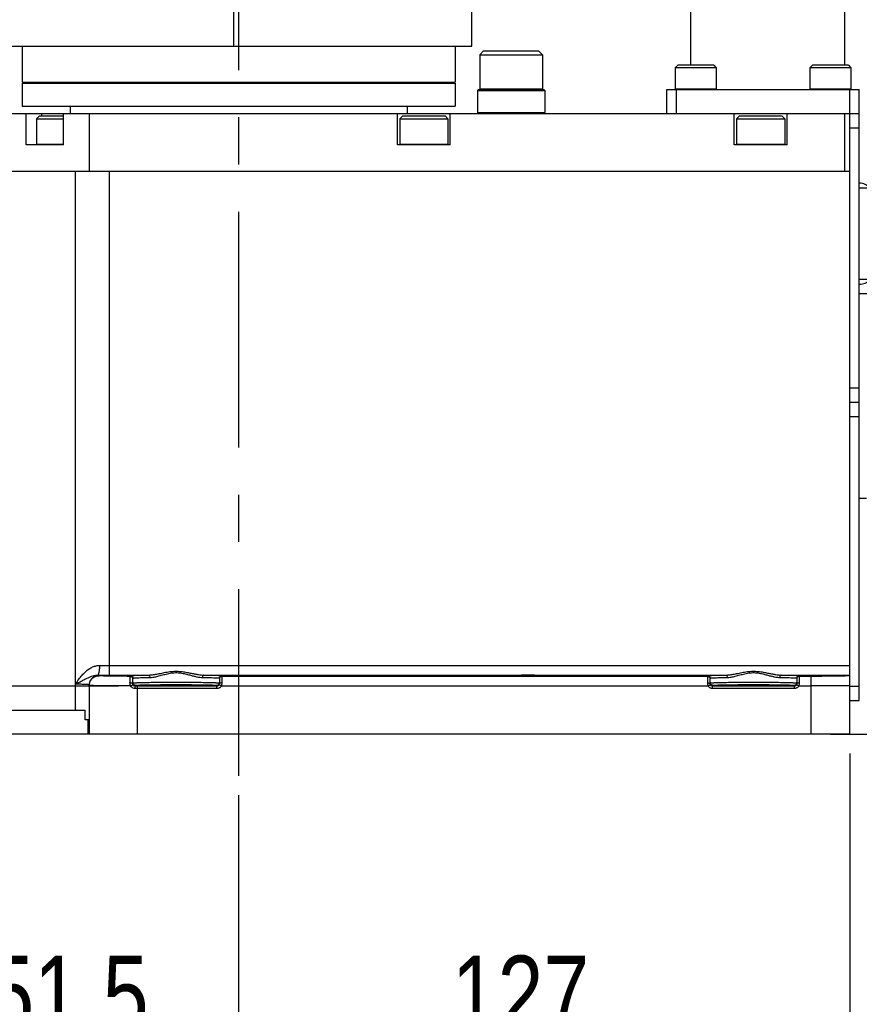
# Model space of a CAD drawing. Extents: x 0 to 2376, y 0 to 1680.
# Tile 21 of 33: x 967 to 1142, y 570 to 775. Entities that reach past the tile are written whole.
import ezdxf

# ---------------------------------------------------------------- set-up
doc = ezdxf.new("R2010")
doc.units = 0
doc.header["$LTSCALE"] = 130.68
doc.linetypes.add('CENTER', pattern=[0.6, 0.375, -0.075, 0.075, -0.075])
doc.layers.get('0').update_dxf_attribs({"linetype": 'CONTINUOUS'})
doc.layers.add('95_ALL_DIM', color=7, linetype='CONTINUOUS')
doc.layers.add('DEFAULT_1', color=7, linetype='CENTER')
doc.styles.get("Standard").update_dxf_attribs({"font": 'txt', "width": 0.8})
doc.dimstyles.new('DIMSTYLE_1', dxfattribs={"dimtxt": 16, "dimasz": 6, "dimexe": 0.18, "dimexo": 0.0625, "dimgap": 0.09, "dimtad": 1, "dimdec": 3, "dimtxsty": 'STANDARD', "dimblk": 'OPEN', "dimblk1": 'OPEN', "dimblk2": 'OPEN', "dimcen": 0.09, "dimazin": 3, "dimtp": 0.2, "dimtm": 0.2, "dimtfac": 1, "dimtdec": 3, "dimtofl": 0, "dimtmove": 0, "dimatfit": 3, "dimtolj": 1})
doc.dimstyles.new('DIMSTYLE_2', dxfattribs={"dimtxt": 16, "dimasz": 6, "dimexe": 0.18, "dimexo": 0.0625, "dimgap": 0.09, "dimtad": 1, "dimdec": 3, "dimtxsty": 'STANDARD', "dimblk": 'OPEN', "dimblk1": 'OPEN', "dimblk2": 'OPEN', "dimcen": 0.09, "dimazin": 3, "dimtp": 0.8, "dimtm": 0.8, "dimtfac": 1, "dimtdec": 3, "dimtofl": 0, "dimtmove": 0, "dimatfit": 3, "dimtolj": 1})
doc.dimstyles.new('DIMSTYLE_3', dxfattribs={"dimtxt": 16, "dimasz": 6, "dimexe": 0.18, "dimexo": 0.0625, "dimgap": 0.09, "dimtad": 1, "dimdec": 3, "dimtxsty": 'STANDARD', "dimblk": 'OPEN', "dimblk1": 'OPEN', "dimblk2": 'OPEN', "dimcen": 0.09, "dimazin": 3, "dimtp": 0.5, "dimtm": 0.5, "dimtfac": 1, "dimtdec": 3, "dimtofl": 0, "dimtmove": 0, "dimatfit": 3, "dimtolj": 1})
doc.dimstyles.new('DIMSTYLE_5', dxfattribs={"dimtxt": 16, "dimasz": 6, "dimexe": 0.18, "dimexo": 0.0625, "dimgap": 0.09, "dimtad": 1, "dimdec": 3, "dimtxsty": 'STANDARD', "dimblk": 'OPEN', "dimblk1": 'OPEN', "dimblk2": 'OPEN', "dimcen": 0.09, "dimazin": 3, "dimtp": 0.3, "dimtm": 0.3, "dimtfac": 1, "dimtdec": 3, "dimtofl": 0, "dimtmove": 0, "dimatfit": 3, "dimtolj": 1})

# ---------------------------------------------------------------- blocks, each defined once
blk = doc.blocks.new('_OPEN')
at = {"color": 0, "linetype": 'BYBLOCK'}
for p, q in [((0, 0), (-1, 0.233)), ((-1, -0.233), (0, 0)), ((-1, 0), (0, 0))]:
    blk.add_line(p, q, dxfattribs=at)
blk = doc.blocks.new('*D1')
at = {"layer": '95_ALL_DIM', "color": 2, "linetype": 'CONTINUOUS'}
for p, q in [((644.32, 1080.22), (512.3, 1080.22)), ((516.3, 1080.22), (516.3, 853.22)), ((516.3, 626.22), (516.3, 853.22)), ((987.8, 626.22), (512.3, 626.22))]:
    blk.add_line(p, q, dxfattribs=at)
at = {"layer": '95_ALL_DIM', "color": 2, "linetype": 'CONTINUOUS', "xscale": 6, "yscale": 6, "zscale": 6}
for p, rotation in [((516.3, 1080.22), 90), ((516.3, 626.22), 270)]:
    blk.add_blockref('_OPEN', p, dxfattribs=dict(at, rotation=rotation))
at = {"layer": '95_ALL_DIM', "color": 2, "linetype": 'CONTINUOUS', "width": 0.8}
blk.add_text('454', height=16, rotation=90, dxfattribs=at).set_placement((512.3, 838.97))
blk = doc.blocks.new('*D3')
at = {"layer": '95_ALL_DIM', "color": 2, "linetype": 'CONTINUOUS'}
for p, q in [((617.15, 825.72), (544.3, 825.72)), ((548.3, 825.72), (548.3, 725.97)), ((548.3, 626.22), (548.3, 725.97)), ((987.8, 626.22), (544.3, 626.22))]:
    blk.add_line(p, q, dxfattribs=at)
at = {"layer": '95_ALL_DIM', "color": 2, "linetype": 'CONTINUOUS', "xscale": 6, "yscale": 6, "zscale": 6}
for p, rotation in [((548.3, 825.72), 90), ((548.3, 626.22), 270)]:
    blk.add_blockref('_OPEN', p, dxfattribs=dict(at, rotation=rotation))
at = {"layer": '95_ALL_DIM', "color": 2, "linetype": 'CONTINUOUS', "width": 0.8}
blk.add_text('199.5', height=16, rotation=90, dxfattribs=at).set_placement((544.3, 690.66))
blk = doc.blocks.new('*D22')
at = {"layer": '95_ALL_DIM', "color": 2, "linetype": 'CONTINUOUS'}
for p, q in [((1139.8, 622.22), (1139.8, 556.22)), ((1229.8, 623.22), (1229.8, 556.22)), ((1139.8, 560.22), (1119.8, 560.22)), ((1119.8, 560.22), (1184.8, 560.22)), ((1450.6, 560.22), (1184.8, 560.22)), ((1229.8, 560.22), (1450.6, 560.22))]:
    blk.add_line(p, q, dxfattribs=at)
at = {"layer": '95_ALL_DIM', "color": 2, "linetype": 'CONTINUOUS', "xscale": 6, "yscale": 6, "zscale": 6}
blk.add_blockref('_OPEN', (1139.8, 560.22), dxfattribs=at)
at = {"layer": '95_ALL_DIM', "color": 2, "linetype": 'CONTINUOUS', "xscale": 6, "yscale": 6, "zscale": 6, "rotation": 180}
blk.add_blockref('_OPEN', (1229.8, 560.22), dxfattribs=at)
at = {"layer": '95_ALL_DIM', "color": 2, "linetype": 'CONTINUOUS', "width": 0.8}
for s, p in [('90', (1245.8, 564.22)), (' or more', (1271.4, 564.22)), ('Space for Cables', (1245.8, 540.22))]:
    blk.add_text(s, height=16, dxfattribs=at).set_placement(p)
blk = doc.blocks.new('*D23')
at = {"layer": '95_ALL_DIM', "color": 2, "linetype": 'CONTINUOUS'}
for p, q in [((1139.8, 622.22), (1139.8, 556.22)), ((1012.8, 613.59), (1012.8, 556.22)), ((1012.8, 560.22), (1076.3, 560.22)), ((1139.8, 560.22), (1076.3, 560.22))]:
    blk.add_line(p, q, dxfattribs=at)
at = {"layer": '95_ALL_DIM', "color": 2, "linetype": 'CONTINUOUS', "xscale": 6, "yscale": 6, "zscale": 6, "rotation": 180}
blk.add_blockref('_OPEN', (1012.8, 560.22), dxfattribs=at)
at = {"layer": '95_ALL_DIM', "color": 2, "linetype": 'CONTINUOUS', "xscale": 6, "yscale": 6, "zscale": 6}
blk.add_blockref('_OPEN', (1139.8, 560.22), dxfattribs=at)
at = {"layer": '95_ALL_DIM', "color": 2, "linetype": 'CONTINUOUS', "width": 0.8}
blk.add_text('127', height=16, dxfattribs=at).set_placement((1057.1, 564.22))
blk = doc.blocks.new('*D24')
at = {"layer": '95_ALL_DIM', "color": 2, "linetype": 'CONTINUOUS'}
for p, q in [((961.26, 627.22), (961.26, 556.22)), ((1012.8, 613.59), (1012.8, 556.22)), ((961.26, 560.22), (941.26, 560.22)), ((941.26, 560.22), (987.03, 560.22)), ((1032.8, 560.22), (987.03, 560.22)), ((1012.8, 560.22), (1032.8, 560.22))]:
    blk.add_line(p, q, dxfattribs=at)
at = {"layer": '95_ALL_DIM', "color": 2, "linetype": 'CONTINUOUS', "xscale": 6, "yscale": 6, "zscale": 6}
blk.add_blockref('_OPEN', (961.26, 560.22), dxfattribs=at)
at = {"layer": '95_ALL_DIM', "color": 2, "linetype": 'CONTINUOUS', "xscale": 6, "yscale": 6, "zscale": 6, "rotation": 180}
blk.add_blockref('_OPEN', (1012.8, 560.22), dxfattribs=at)
at = {"layer": '95_ALL_DIM', "color": 2, "linetype": 'CONTINUOUS', "width": 0.8}
blk.add_text('51.5', height=16, dxfattribs=at).set_placement((960.77, 564.22))
blk = doc.blocks.new('*D25')
at = {"layer": '95_ALL_DIM', "color": 2, "linetype": 'CONTINUOUS'}
for p, q in [((938.48, 636.22), (938.48, 671.67)), ((938.48, 671.67), (938.48, 631.22)), ((987.8, 636.22), (934.48, 636.22)), ((938.48, 606.22), (938.48, 631.22)), ((987.8, 626.22), (934.48, 626.22)), ((938.48, 626.22), (938.48, 606.22))]:
    blk.add_line(p, q, dxfattribs=at)
at = {"layer": '95_ALL_DIM', "color": 2, "linetype": 'CONTINUOUS', "xscale": 6, "yscale": 6, "zscale": 6}
for p, rotation in [((938.48, 636.22), 270), ((938.48, 626.22), 90)]:
    blk.add_blockref('_OPEN', p, dxfattribs=dict(at, rotation=rotation))
at = {"layer": '95_ALL_DIM', "color": 2, "linetype": 'CONTINUOUS', "width": 0.8}
blk.add_text('10', height=16, rotation=90, dxfattribs=at).set_placement((934.48, 646.07))
blk = doc.blocks.new('*D26')
at = {"layer": '95_ALL_DIM', "color": 2, "linetype": 'CONTINUOUS'}
for p, q in [((1055.8, 1020.42), (1249.8, 1020.42)), ((1245.8, 1020.42), (1245.8, 823.32)), ((1245.8, 626.22), (1245.8, 823.32)), ((1135.8, 626.22), (1249.8, 626.22))]:
    blk.add_line(p, q, dxfattribs=at)
at = {"layer": '95_ALL_DIM', "color": 2, "linetype": 'CONTINUOUS', "xscale": 6, "yscale": 6, "zscale": 6}
for p, rotation in [((1245.8, 1020.42), 90), ((1245.8, 626.22), 270)]:
    blk.add_blockref('_OPEN', p, dxfattribs=dict(at, rotation=rotation))
at = {"layer": '95_ALL_DIM', "color": 2, "linetype": 'CONTINUOUS', "width": 0.8}
blk.add_text('394.2', height=16, rotation=90, dxfattribs=at).set_placement((1241.8, 783.59))
blk = doc.blocks.new('*D27')
at = {"layer": '95_ALL_DIM', "color": 2, "linetype": 'CONTINUOUS'}
for p, q in [((906.8, 1208.67), (1281.8, 1208.67)), ((1277.8, 1208.67), (1277.8, 917.44)), ((1277.8, 626.22), (1277.8, 917.44)), ((1135.8, 626.22), (1281.8, 626.22))]:
    blk.add_line(p, q, dxfattribs=at)
at = {"layer": '95_ALL_DIM', "color": 2, "linetype": 'CONTINUOUS', "xscale": 6, "yscale": 6, "zscale": 6}
for p, rotation in [((1277.8, 1208.67), 90), ((1277.8, 626.22), 270)]:
    blk.add_blockref('_OPEN', p, dxfattribs=dict(at, rotation=rotation))
at = {"layer": '95_ALL_DIM', "color": 2, "linetype": 'CONTINUOUS', "width": 0.8}
for s, p in [('595', (1273.8, 921.25)), ('Max.', (1273.8, 870.05))]:
    blk.add_text(s, height=16, rotation=90, dxfattribs=at).set_placement(p)
blk = doc.blocks.new('*D29')
at = {"layer": '95_ALL_DIM', "color": 2, "linetype": 'CONTINUOUS'}
for p, q in [((744.8, 769.22), (716.3, 769.22)), ((720.3, 769.22), (720.3, 697.72)), ((720.3, 626.22), (720.3, 697.72)), ((977.8, 626.22), (716.3, 626.22))]:
    blk.add_line(p, q, dxfattribs=at)
at = {"layer": '95_ALL_DIM', "color": 2, "linetype": 'CONTINUOUS', "xscale": 6, "yscale": 6, "zscale": 6}
for p, rotation in [((720.3, 769.22), 90), ((720.3, 626.22), 270)]:
    blk.add_blockref('_OPEN', p, dxfattribs=dict(at, rotation=rotation))
at = {"layer": '95_ALL_DIM', "color": 2, "linetype": 'CONTINUOUS', "width": 0.8}
blk.add_text('143', height=16, rotation=90, dxfattribs=at).set_placement((716.3, 686.12))
blk = doc.blocks.new('*D30')
at = {"layer": '95_ALL_DIM', "color": 2, "linetype": 'CONTINUOUS'}
for p, q in [((720.3, 626.22), (720.3, 646.22)), ((720.3, 646.22), (720.3, 613.22)), ((987.8, 626.22), (716.3, 626.22)), ((720.3, 580.22), (720.3, 613.22)), ((674.8, 600.22), (724.3, 600.22)), ((720.3, 600.22), (720.3, 580.22))]:
    blk.add_line(p, q, dxfattribs=at)
at = {"layer": '95_ALL_DIM', "color": 2, "linetype": 'CONTINUOUS', "xscale": 6, "yscale": 6, "zscale": 6}
for p, rotation in [((720.3, 626.22), 270), ((720.3, 600.22), 90)]:
    blk.add_blockref('_OPEN', p, dxfattribs=dict(at, rotation=rotation))
at = {"layer": '95_ALL_DIM', "color": 2, "linetype": 'CONTINUOUS', "width": 0.8}
blk.add_text('26', height=16, rotation=90, dxfattribs=at).set_placement((716.3, 599.92))
blk = doc.blocks.new('*D58')
at = {"layer": '95_ALL_DIM', "color": 2, "linetype": 'CONTINUOUS'}
for p, q in [((957.8, 755.22), (893.83, 755.22)), ((897.83, 755.22), (897.83, 690.72)), ((897.83, 626.22), (897.83, 690.72)), ((977.8, 626.22), (893.83, 626.22))]:
    blk.add_line(p, q, dxfattribs=at)
at = {"layer": '95_ALL_DIM', "color": 2, "linetype": 'CONTINUOUS', "xscale": 6, "yscale": 6, "zscale": 6}
for p, rotation in [((897.83, 755.22), 90), ((897.83, 626.22), 270)]:
    blk.add_blockref('_OPEN', p, dxfattribs=dict(at, rotation=rotation))
at = {"layer": '95_ALL_DIM', "color": 2, "linetype": 'CONTINUOUS', "width": 0.8}
blk.add_text('129', height=16, rotation=90, dxfattribs=at).set_placement((893.83, 667.7))

msp = doc.modelspace()

# ---------------------------------------------------------------- linework, layer by layer
at = {"color": 7, "linetype": 'CONTINUOUS'}
for p, q in [((1106.7956, 765.2163), (1106.7956, 825.2163)), ((1138.7956, 765.2163), (1138.7956, 825.2163)), ((1011.8036, 769.2163), (1011.8036, 805.2163)), ((1061.2956, 771.2163), (1061.2956, 805.2163)), ((1061.2724, 771.2163), (1061.2956, 771.2163)), ((1061.2724, 769.2163), (1061.2724, 771.2163)), ((940.7956, 769.2163), (1061.2724, 769.2163)), ((967.7956, 769.2163), (967.7956, 761.7163)), ((1057.7956, 769.2163), (1057.7956, 761.7163)), ((1063.7197, 768.2163), (1062.9197, 767.4163)), ((1062.9197, 767.4163), (1075.9197, 767.4163)), ((1062.9197, 767.4163), (1062.9197, 760.3163)), ((1063.7197, 768.2163), (1075.1197, 768.2163)), ((1075.1197, 768.2163), (1075.9197, 767.4163)), ((1075.9197, 767.4163), (1075.9197, 760.3163)), ((1104.0456, 765.2163), (1103.5456, 764.7163)), ((1111.5456, 765.2163), (1104.0456, 765.2163)), ((1111.5456, 765.2163), (1112.0456, 764.7163)), ((1132.0456, 765.2163), (1131.5456, 764.7163)), ((1139.5456, 765.2163), (1132.0456, 765.2163)), ((1139.5456, 765.2163), (1140.0456, 764.7163)), ((1112.0456, 764.7163), (1103.5456, 764.7163)), ((1103.5456, 764.7163), (1103.5456, 760.3163)), ((1112.0456, 764.7163), (1112.0456, 760.3163)), ((1140.0456, 764.7163), (1131.5456, 764.7163)), ((1131.5456, 764.7163), (1131.5456, 760.3163)), ((1140.0456, 764.7163), (1140.0456, 760.3163)), ((967.7956, 761.7163), (1057.7956, 761.7163)), ((967.7956, 761.5163), (1057.7956, 761.5163)), ((967.7956, 761.5163), (967.7956, 756.7163)), ((974.9226, 761.7163), (974.9226, 761.5163)), ((977.9226, 761.7163), (977.9226, 761.5163)), ((990.2956, 761.7163), (990.2956, 761.5163)), ((993.2956, 761.7163), (993.2956, 761.5163)), ((1032.2956, 761.7163), (1032.2956, 761.5163)), ((1035.2956, 761.7163), (1035.2956, 761.5163)), ((1047.6687, 761.7163), (1047.6687, 761.5163)), ((1050.6687, 761.7163), (1050.6687, 761.5163)), ((1057.7956, 761.5163), (1057.7956, 756.7163)), ((1062.6197, 760.2163), (1062.4197, 760.0163)), ((1062.4197, 760.0163), (1076.4197, 760.0163)), ((1062.4197, 760.0163), (1062.4197, 755.4163)), ((1062.6197, 760.2163), (1076.2196, 760.2163)), ((1062.9197, 760.3163), (1075.9197, 760.3163)), ((1062.9197, 760.3163), (1063.0197, 760.2163)), ((1075.9197, 760.3163), (1075.8197, 760.2163)), ((1076.2197, 760.2163), (1076.4197, 760.0163)), ((1076.4197, 760.0163), (1076.4197, 755.4163)), ((1101.7956, 760.2163), (1141.7956, 760.2163)), ((1101.7956, 755.2163), (1101.7956, 760.2163)), ((1103.5456, 760.3163), (1112.0456, 760.3163)), ((1103.7956, 755.2163), (1103.7956, 760.2163)), ((1131.5456, 760.3163), (1140.0456, 760.3163)), ((1139.7956, 626.2163), (1139.7956, 760.2163)), ((1141.7956, 633.2163), (1141.7956, 760.2163)), ((961.7956, 755.2163), (1141.7956, 755.2163)), ((967.7956, 756.7163), (1057.7956, 756.7163)), ((968.6566, 748.7163), (968.6566, 755.2163)), ((971.9066, 754.7163), (971.9066, 755.2163)), ((976.4347, 748.7163), (976.4347, 755.2163)), ((977.7956, 756.7163), (977.7956, 755.2163)), ((981.7956, 743.2163), (981.7956, 755.2163)), ((1045.7956, 748.7163), (1045.7956, 755.2163)), ((1047.7956, 756.7163), (1047.7956, 755.2163)), ((1056.7956, 748.7163), (1056.7956, 755.2163)), ((1062.4197, 755.4163), (1076.4197, 755.4163)), ((1062.4197, 755.4163), (1062.6197, 755.2163)), ((1076.4197, 755.4163), (1076.2197, 755.2163)), ((1115.7956, 748.7163), (1115.7956, 755.2163)), ((1126.7956, 748.7163), (1126.7956, 755.2163)), ((1138.7956, 743.2163), (1138.7956, 755.2163)), ((971.3956, 754.7163), (970.7956, 754.1163)), ((970.7956, 754.1163), (976.4347, 754.1163)), ((970.7956, 754.1163), (970.7956, 748.8163)), ((971.3956, 754.7163), (976.4347, 754.7163)), ((1046.8956, 754.7163), (1046.2956, 754.1163)), ((1046.2956, 754.1163), (1056.2956, 754.1163)), ((1046.2956, 754.1163), (1046.2956, 748.8163)), ((1046.8956, 754.7163), (1055.6956, 754.7163)), ((1055.6956, 754.7163), (1056.2956, 754.1163)), ((1056.2956, 754.1163), (1056.2956, 748.8163)), ((1116.8956, 754.7163), (1116.2956, 754.1163)), ((1116.2956, 754.1163), (1126.2956, 754.1163)), ((1116.2956, 754.1163), (1116.2956, 748.8163)), ((1116.8956, 754.7163), (1125.6956, 754.7163)), ((1125.6956, 754.7163), (1126.2956, 754.1163)), ((1126.2956, 754.1163), (1126.2956, 748.8163)), ((1139.7956, 752.2163), (1141.7956, 752.2163)), ((970.7956, 748.8163), (976.4347, 748.8163)), ((1046.2956, 748.8163), (1056.2956, 748.8163)), ((1116.2956, 748.8163), (1126.2956, 748.8163)), ((976.4347, 748.7163), (968.6566, 748.7163)), ((1056.7956, 748.7163), (1045.7956, 748.7163)), ((1126.7956, 748.7163), (1115.7956, 748.7163)), ((961.7956, 743.2163), (1139.7956, 743.2163)), ((978.8667, 631.2163), (978.8667, 743.2163)), ((985.9378, 638.5224), (985.9378, 743.2163)), ((1147.7956, 739.7163), (1141.7956, 739.7163)), ((1147.7956, 720.7163), (1141.7956, 720.7163)), ((1147.7956, 717.7163), (1141.7956, 717.7163)), ((1139.7956, 698.2163), (1141.7956, 698.2163)), ((1139.7956, 695.2163), (1141.7956, 695.2163)), ((1139.7956, 692.2163), (1141.7956, 692.2163)), ((1143.2956, 675.2163), (1141.7956, 675.2163)), ((985.9378, 640.5221), (1139.7956, 640.5221)), ((983.7956, 638.3903), (983.7956, 638.4838)), ((985.9378, 638.5224), (994.0212, 638.5224)), ((990.2956, 638.2531), (990.2956, 638.3907)), ((1005.57, 638.5224), (1114.0212, 638.5224)), ((1009.2956, 638.3907), (1009.2956, 636.885)), ((1110.2956, 636.885), (1110.2956, 638.3907)), ((1125.57, 638.5224), (1139.7956, 638.5224)), ((1129.2956, 638.3907), (1129.2956, 636.885)), ((981.7956, 626.2163), (981.7956, 636.4841)), ((990.7956, 636.7286), (990.7956, 637.8908)), ((991.2956, 636.2251), (991.2956, 636.391)), ((1008.2956, 635.725), (1008.2956, 636.391)), ((1009.1761, 636.2509), (1008.7359, 636.488)), ((1008.7956, 637.8908), (1008.7956, 636.7265)), ((1110.2956, 638.2506), (1009.2956, 638.2506)), ((1110.4152, 636.2509), (1110.8554, 636.488)), ((1110.7956, 636.7265), (1110.7956, 637.8908)), ((1111.2956, 635.725), (1111.2956, 636.391)), ((1128.2956, 635.725), (1128.2956, 636.391)), ((1129.1761, 636.2509), (1128.7359, 636.488)), ((1128.7956, 637.8908), (1128.7956, 636.7265)), ((1131.7956, 638.2506), (1129.2956, 638.2506)), ((1131.7956, 626.2163), (1131.7956, 638.2506)), ((1008.2956, 635.725), (991.2693, 635.7252)), ((1008.2956, 636.2249), (991.7956, 636.2249)), ((991.7956, 626.2163), (991.7956, 636.2249)), ((1009.1761, 636.2509), (1110.4152, 636.2509)), ((1128.2956, 636.2249), (1111.2956, 636.2249)), ((1128.2956, 635.725), (1111.2956, 635.725)), ((1129.1761, 636.2509), (1131.7956, 636.2509)), ((1139.7956, 636.2163), (1141.7956, 636.2163)), ((1139.7956, 633.2163), (1141.7956, 633.2163)), ((961.2633, 631.2163), (980.8974, 631.2163)), ((980.8974, 629.2163), (980.8974, 631.2163)), ((981.6307, 629.2163), (980.8974, 629.2163)), ((981.4656, 629.2163), (981.4461, 626.2163)), ((1139.7956, 626.2163), (981.446, 626.2163))]:
    msp.add_line(p, q, dxfattribs=at)
for centre, radius, start, end in [((1103.6456, 760.3163), 0.1, 180, 270), ((1111.9456, 760.3163), 0.1, 270, 360), ((1131.6456, 760.3163), 0.1, 180, 270), ((1139.9456, 760.3163), 0.1, 270, 360), ((970.8956, 748.8163), 0.1, 180, 270), ((1046.3956, 748.8163), 0.1, 180, 270), ((1056.1956, 748.8163), 0.1, 270, 360), ((1116.3956, 748.8163), 0.1, 180, 270), ((1126.1956, 748.8163), 0.1, 270, 360), ((1141.7956, 737.7163), 3, 41.835968, 90), ((1141.7956, 722.7163), 3, 270, 318.164032)]:
    msp.add_arc(centre, radius, start, end, dxfattribs=at)
for points, knots in [([(978.8667, 636.6322), (979.0928, 636.9768), (979.5391, 637.6205), (980.2415, 638.4931), (980.9539, 639.2187), (981.6841, 639.7955), (982.4338, 640.2168), (983.1886, 640.4705), (983.698, 640.5274), (983.9414, 640.5263)], [0, 0, 0, 0, 0.18580147, 0.35290392, 0.50447638, 0.64330512, 0.77107623, 0.89027232, 1, 1, 1, 1]), ([(983.5422, 638.5266), (983.6157, 638.5329), (983.7482, 638.7769), (983.8403, 639.1762), (983.9238, 639.808), (983.9406, 640.2736), (983.9414, 640.5263)], [0, 0, 0, 0, 0.10628942, 0.32424668, 0.63629043, 1, 1, 1, 1]), ([(983.9414, 640.5263), (984.2734, 640.5249), (984.9389, 640.5228), (985.6043, 640.5221), (985.9378, 640.5221)], [0, 0, 0, 0, 0.49893406, 1, 1, 1, 1]), ([(978.8667, 636.6322), (979.1926, 636.7952), (979.7893, 637.0993), (980.6133, 637.529), (981.3185, 637.8869), (981.9421, 638.1709), (982.5121, 638.3775), (983.0398, 638.501), (983.3814, 638.5282), (983.5422, 638.5266)], [0, 0, 0, 0, 0.21492501, 0.39499852, 0.54813967, 0.68128953, 0.79893872, 0.90516091, 1, 1, 1, 1]), ([(981.7956, 636.4841), (981.7956, 636.7442), (981.8997, 637.27), (982.3448, 637.9347), (983.0096, 638.3797), (983.5355, 638.4838), (983.7956, 638.4838)], [0, 0, 0, 0, 0.24998055, 0.49997226, 0.74998003, 1, 1, 1, 1]), ([(981.813, 636.6516), (981.8358, 636.8242), (981.9493, 637.2506), (982.3448, 637.8412), (983.0096, 638.2862), (983.5355, 638.3903), (983.7956, 638.3903)], [0, 0, 0, 0, 0.18156723, 0.4543638, 0.72717628, 1, 1, 1, 1]), ([(983.7956, 638.4838), (983.7954, 638.5061), (983.6641, 638.5013), (983.6057, 638.5213), (983.5422, 638.5266)], [0, 0, 0, 0, 0.25866406, 1, 1, 1, 1]), ([(983.5422, 638.5266), (983.9408, 638.5252), (984.7393, 638.5231), (985.5378, 638.5224), (985.9378, 638.5224)], [0, 0, 0, 0, 0.49916156, 1, 1, 1, 1]), ([(990.2956, 638.2531), (989.8716, 638.2545), (989.0205, 638.2587), (987.7705, 638.2683), (986.6061, 638.2843), (985.5905, 638.2971), (984.8222, 638.3301), (984.2274, 638.3233), (983.9938, 638.3864), (983.7958, 638.3611), (983.7956, 638.3903)], [0, 0, 0, 0, 0.19559756, 0.39262731, 0.57617759, 0.7340226, 0.85710356, 0.94097963, 0.98654047, 1, 1, 1, 1]), ([(990.2956, 638.3907), (990.296, 638.4408), (990.5753, 638.3915), (990.8411, 638.4681), (991.3901, 638.4617), (991.9829, 638.488), (992.6475, 638.4998), (993.33, 638.5128), (993.7907, 638.5193), (994.0212, 638.5224)], [0, 0, 0, 0, 0.040273, 0.14160095, 0.28335312, 0.45003675, 0.6297408, 0.81454404, 1, 1, 1, 1]), ([(990.2956, 638.3907), (990.3819, 638.3907), (990.5578, 638.3439), (990.7488, 638.1529), (990.7956, 637.9771), (990.7956, 637.8908)], [0, 0, 0, 0, 0.3333743, 0.66670462, 1, 1, 1, 1]), ([(994.0212, 638.5224), (994.2551, 638.5249), (994.7691, 638.563), (995.6073, 638.6916), (996.5731, 638.8843), (997.644, 639.1047), (998.7827, 639.2879), (999.9391, 639.3465), (1001.0411, 639.2546), (1002.0385, 639.0847), (1002.924, 638.9042), (1003.7076, 638.7459), (1004.4007, 638.6246), (1005.0113, 638.5469), (1005.3926, 638.5243), (1005.57, 638.5224)], [0, 0, 0, 0, 0.06009093, 0.13214925, 0.21778812, 0.31310652, 0.41309313, 0.51384792, 0.60970709, 0.69658369, 0.77367789, 0.8419075, 0.90198386, 0.95441752, 1, 1, 1, 1]), ([(994.0212, 638.5224), (994.0765, 638.5211), (994.1996, 638.4538), (994.2992, 638.262), (994.3245, 638.1063), (994.3252, 638.0225)], [0, 0, 0, 0, 0.26283135, 0.60151513, 1, 1, 1, 1]), ([(994.3252, 638.0225), (994.5471, 638.0256), (995.036, 638.0735), (995.83, 638.2346), (996.743, 638.4749), (997.7541, 638.7495), (998.8313, 638.9787), (999.9322, 639.0528), (1000.9794, 638.937), (1001.9224, 638.7248), (1002.7593, 638.4998), (1003.5005, 638.3022), (1004.1568, 638.1505), (1004.7355, 638.0532), (1005.0979, 638.0248), (1005.2661, 638.0225)], [0, 0, 0, 0, 0.05970905, 0.13174602, 0.21781549, 0.31367798, 0.41366656, 0.51369933, 0.60902374, 0.69603045, 0.77357793, 0.84220327, 0.90242719, 0.95473036, 1, 1, 1, 1]), ([(1005.57, 638.5224), (1005.5148, 638.5211), (1005.3917, 638.4538), (1005.2921, 638.262), (1005.2668, 638.1063), (1005.2661, 638.0225)], [0, 0, 0, 0, 0.26283134, 0.60151514, 1, 1, 1, 1]), ([(1005.57, 638.5224), (1005.8471, 638.5187), (1006.3948, 638.5097), (1007.2036, 638.4982), (1007.932, 638.468), (1008.6139, 638.4809), (1008.9444, 638.3835), (1009.295, 638.4527), (1009.2956, 638.3907)], [0, 0, 0, 0, 0.22288205, 0.44143315, 0.64639328, 0.82264648, 0.95011711, 1, 1, 1, 1]), ([(1009.2956, 638.3907), (1009.2094, 638.3907), (1009.0335, 638.3439), (1008.8425, 638.1529), (1008.7956, 637.9771), (1008.7956, 637.8908)], [0, 0, 0, 0, 0.33335532, 0.66668865, 1, 1, 1, 1]), ([(1016.7956, 638.3734), (1016.7956, 638.3242), (1016.4891, 638.4045), (1016.1831, 638.3083), (1015.4854, 638.3422), (1014.6973, 638.3181), (1013.7956, 638.3226), (1012.894, 638.3181), (1012.1058, 638.3422), (1011.4082, 638.3083), (1011.1022, 638.4045), (1010.7956, 638.3242), (1010.7956, 638.3734)], [0, 0, 0, 0, 0.02461347, 0.09565308, 0.20624347, 0.34556919, 0.50000015, 0.65443107, 0.79375669, 0.90434698, 0.97538654, 1, 1, 1, 1]), ([(1010.9425, 638.4245), (1011.1387, 638.3887), (1011.4082, 638.4735), (1012.1058, 638.4396), (1012.894, 638.4636), (1013.7956, 638.4592), (1014.6973, 638.4636), (1015.4854, 638.4396), (1016.1831, 638.4735), (1016.4891, 638.3773), (1016.7956, 638.4576), (1016.7956, 638.4083)], [0, 0, 0, 0, 0.07283226, 0.18621335, 0.32905491, 0.48738287, 0.64571078, 0.78855223, 0.90193322, 0.97476543, 1, 1, 1, 1]), ([(1072.7956, 638.4694), (1072.3731, 638.4694), (1071.5556, 638.4675), (1070.4479, 638.4588), (1069.4348, 638.4457), (1068.9197, 638.4287), (1068.3385, 638.4141), (1068.3415, 638.4017)], [0, 0, 0, 0, 0.28432591, 0.54563534, 0.76277161, 0.91815539, 1, 1, 1, 1]), ([(1068.3415, 638.4017), (1068.3444, 638.3895), (1068.9202, 638.3331), (1069.4351, 638.3456), (1070.4478, 638.3194), (1071.5557, 638.3155), (1072.3731, 638.3123), (1072.7956, 638.3123)], [0, 0, 0, 0, 0.08087108, 0.23641956, 0.45378609, 0.71537263, 1, 1, 1, 1]), ([(1077.2498, 638.38), (1077.2469, 638.3923), (1076.6711, 638.4487), (1076.1562, 638.4361), (1075.1435, 638.4624), (1074.0356, 638.4663), (1073.2182, 638.4694), (1072.7956, 638.4694)], [0, 0, 0, 0, 0.08087108, 0.23641956, 0.45378609, 0.71537263, 1, 1, 1, 1]), ([(1072.7956, 638.3123), (1073.2182, 638.3123), (1074.0357, 638.3143), (1075.1433, 638.323), (1076.1565, 638.336), (1076.6716, 638.3531), (1077.2528, 638.3676), (1077.2498, 638.38)], [0, 0, 0, 0, 0.28432591, 0.54563534, 0.76277161, 0.91815539, 1, 1, 1, 1]), ([(1110.2956, 638.3907), (1110.296, 638.4408), (1110.5753, 638.3915), (1110.8411, 638.4681), (1111.3901, 638.4617), (1111.9829, 638.488), (1112.6475, 638.4998), (1113.33, 638.5128), (1113.7907, 638.5193), (1114.0212, 638.5224)], [0, 0, 0, 0, 0.040273, 0.14160095, 0.28335312, 0.45003675, 0.6297408, 0.81454404, 1, 1, 1, 1]), ([(1110.2956, 638.3907), (1110.3819, 638.3907), (1110.5578, 638.3439), (1110.7488, 638.1529), (1110.7956, 637.9771), (1110.7956, 637.8908)], [0, 0, 0, 0, 0.3333743, 0.66670462, 1, 1, 1, 1]), ([(1114.0212, 638.5224), (1114.2551, 638.5249), (1114.7691, 638.563), (1115.6073, 638.6916), (1116.5731, 638.8843), (1117.644, 639.1047), (1118.7827, 639.2879), (1119.9391, 639.3465), (1121.0411, 639.2546), (1122.0385, 639.0847), (1122.924, 638.9042), (1123.7076, 638.7459), (1124.4007, 638.6246), (1125.0113, 638.5469), (1125.3926, 638.5243), (1125.57, 638.5224)], [0, 0, 0, 0, 0.06009093, 0.13214925, 0.21778812, 0.31310652, 0.41309313, 0.51384792, 0.60970709, 0.69658369, 0.77367789, 0.8419075, 0.90198386, 0.95441752, 1, 1, 1, 1]), ([(1114.0212, 638.5224), (1114.0765, 638.5211), (1114.1996, 638.4538), (1114.2992, 638.262), (1114.3245, 638.1063), (1114.3252, 638.0225)], [0, 0, 0, 0, 0.26283135, 0.60151513, 1, 1, 1, 1]), ([(1114.3252, 638.0225), (1114.5471, 638.0256), (1115.036, 638.0735), (1115.83, 638.2346), (1116.743, 638.4749), (1117.7541, 638.7495), (1118.8313, 638.9787), (1119.9322, 639.0528), (1120.9794, 638.937), (1121.9224, 638.7248), (1122.7593, 638.4998), (1123.5005, 638.3022), (1124.1568, 638.1505), (1124.7355, 638.0532), (1125.0979, 638.0248), (1125.2661, 638.0225)], [0, 0, 0, 0, 0.05970905, 0.13174602, 0.21781549, 0.31367798, 0.41366656, 0.51369933, 0.60902374, 0.69603045, 0.77357793, 0.84220327, 0.90242719, 0.95473036, 1, 1, 1, 1]), ([(1125.57, 638.5224), (1125.5148, 638.5211), (1125.3917, 638.4538), (1125.2921, 638.262), (1125.2668, 638.1063), (1125.2661, 638.0225)], [0, 0, 0, 0, 0.26283134, 0.60151514, 1, 1, 1, 1]), ([(1125.57, 638.5224), (1125.8471, 638.5187), (1126.3948, 638.5097), (1127.2036, 638.4982), (1127.932, 638.468), (1128.6139, 638.4809), (1128.9444, 638.3835), (1129.295, 638.4527), (1129.2956, 638.3907)], [0, 0, 0, 0, 0.22288205, 0.44143315, 0.64639328, 0.82264648, 0.95011711, 1, 1, 1, 1]), ([(1129.2956, 638.3907), (1129.2094, 638.3907), (1129.0335, 638.3439), (1128.8425, 638.1529), (1128.7956, 637.9771), (1128.7956, 637.8908)], [0, 0, 0, 0, 0.33335532, 0.66668865, 1, 1, 1, 1]), ([(1139.7956, 638.3903), (1139.7956, 638.3226), (1139.3754, 638.4132), (1138.9413, 638.2833), (1137.9247, 638.3168), (1136.7124, 638.2723), (1135.2088, 638.2648), (1133.5489, 638.2522), (1132.3899, 638.2506), (1131.7956, 638.2506)], [0, 0, 0, 0, 0.02537258, 0.09905615, 0.21802788, 0.37640461, 0.56593149, 0.7772454, 1, 1, 1, 1]), ([(981.582, 636.5153), (981.4719, 636.5183), (981.2355, 636.574), (980.6115, 636.576), (979.8181, 636.6139), (979.2012, 636.6252), (978.8667, 636.6322)], [0, 0, 0, 0, 0.10642031, 0.3300073, 0.63322584, 1, 1, 1, 1]), ([(981.7956, 636.4841), (981.7955, 636.5252), (981.6926, 636.5151), (981.6109, 636.5145), (981.582, 636.5153)], [0, 0, 0, 0, 0.6170606, 1, 1, 1, 1]), ([(990.3427, 636.2524), (989.6931, 636.2537), (988.4299, 636.2573), (986.633, 636.2723), (985.0244, 636.2793), (983.7459, 636.326), (982.6823, 636.2853), (982.2319, 636.4232), (981.7958, 636.3209), (981.7956, 636.3906)], [0, 0, 0, 0, 0.22790602, 0.44287499, 0.6319825, 0.78785739, 0.90393101, 0.97555461, 1, 1, 1, 1]), ([(990.3427, 636.2524), (990.3166, 636.3137), (990.2711, 636.4458), (990.2284, 636.659), (990.2196, 636.8096), (990.2205, 636.8872)], [0, 0, 0, 0, 0.30729838, 0.64206222, 1, 1, 1, 1]), ([(990.2205, 636.8872), (990.2224, 637.0476), (990.2259, 637.3293), (990.2407, 637.6886), (990.2447, 637.9558), (990.2764, 638.1105), (990.2589, 638.2393), (990.2956, 638.2531)], [0, 0, 0, 0, 0.35105036, 0.6136641, 0.7971687, 0.91405711, 1, 1, 1, 1]), ([(990.2205, 636.8872), (990.314, 636.8917), (990.4864, 636.8815), (990.6678, 636.849), (990.7727, 636.783), (990.7868, 636.7593)], [0, 0, 0, 0, 0.47715407, 0.85567369, 1, 1, 1, 1]), ([(990.2956, 638.2531), (990.3819, 638.2531), (990.5578, 638.2062), (990.7488, 638.0153), (990.7956, 637.8394), (990.7956, 637.7532)], [0, 0, 0, 0, 0.33335532, 0.66668865, 1, 1, 1, 1]), ([(990.3427, 636.2524), (990.423, 636.2965), (990.574, 636.3865), (990.7176, 636.4235), (990.829, 636.504), (990.8465, 636.497)], [0, 0, 0, 0, 0.4968617, 0.87648468, 1, 1, 1, 1]), ([(990.7956, 637.8908), (990.7958, 637.9386), (990.9144, 637.9189), (991.0052, 637.9152), (991.0353, 637.9154)], [0, 0, 0, 0, 0.63871488, 1, 1, 1, 1]), ([(990.8555, 636.4896), (990.8432, 636.5124), (990.8216, 636.5616), (990.8006, 636.6421), (990.7956, 636.6992), (990.7956, 636.7286)], [0, 0, 0, 0, 0.31211268, 0.64591006, 1, 1, 1, 1]), ([(991.2956, 636.391), (991.2094, 636.391), (991.0335, 636.4379), (990.8639, 636.6075), (990.8136, 636.7471), (990.8034, 636.8042)], [0, 0, 0, 0, 0.37525808, 0.75052377, 1, 1, 1, 1]), ([(991.2956, 636.2251), (991.2356, 636.2252), (991.114, 636.2478), (990.9582, 636.3428), (990.883, 636.4383), (990.8555, 636.4896)], [0, 0, 0, 0, 0.33570674, 0.67455554, 1, 1, 1, 1]), ([(991.0212, 636.924), (991.3263, 636.8776), (991.7594, 637.0084), (992.9053, 636.9676), (994.2697, 637.017), (995.96, 637.0241), (997.8255, 637.0377), (999.7957, 637.0401), (1001.7658, 637.0377), (1003.6313, 637.0241), (1005.3216, 637.017), (1006.6861, 636.9676), (1007.8319, 637.0084), (1008.3218, 636.8605), (1008.7952, 636.9669), (1008.7956, 636.891)], [0, 0, 0, 0, 0.03747491, 0.09789087, 0.1781222, 0.27400652, 0.38089546, 0.49359404, 0.60628596, 0.71316644, 0.80905618, 0.88929677, 0.94970981, 0.98717927, 1, 1, 1, 1]), ([(991.0353, 637.9154), (991.1386, 637.9159), (991.3423, 637.9664), (991.8331, 637.9624), (992.3946, 637.9879), (993.024, 637.9999), (993.6705, 638.0128), (994.1068, 638.0194), (994.3252, 638.0225)], [0, 0, 0, 0, 0.08376315, 0.23508025, 0.41296983, 0.60477624, 0.8020386, 1, 1, 1, 1]), ([(991.2956, 636.391), (991.2964, 636.4624), (991.7408, 636.3666), (992.2039, 636.5048), (993.2848, 636.4692), (994.5735, 636.5164), (996.1701, 636.5243), (997.9328, 636.5377), (999.7946, 636.5403), (1001.6564, 636.5377), (1003.4193, 636.5244), (1005.0164, 636.5165), (1006.3056, 636.4692), (1007.3868, 636.5048), (1007.8503, 636.3665), (1008.2948, 636.4625), (1008.2956, 636.391)], [0, 0, 0, 0, 0.01258368, 0.04952421, 0.10913503, 0.18834051, 0.28302803, 0.38860442, 0.49993513, 0.61126884, 0.71685956, 0.81157679, 0.89081556, 0.95044666, 0.98740049, 1, 1, 1, 1]), ([(999.7956, 636.4694), (999.3734, 636.4694), (998.5551, 636.4675), (997.4481, 636.4588), (996.434, 636.4457), (995.9206, 636.4287), (995.3391, 636.4142), (995.3421, 636.4018)], [0, 0, 0, 0, 0.28412846, 0.54630944, 0.76243085, 0.91869621, 1, 1, 1, 1]), ([(995.3421, 636.4018), (995.3451, 636.3896), (995.9211, 636.3327), (996.4343, 636.3457), (997.448, 636.3193), (998.5551, 636.3155), (999.3734, 636.3123), (999.7956, 636.3123)], [0, 0, 0, 0, 0.08031822, 0.23675122, 0.45310448, 0.71556673, 1, 1, 1, 1]), ([(1004.2492, 636.38), (1004.2462, 636.3922), (1003.6702, 636.449), (1003.1569, 636.436), (1002.1433, 636.4624), (1001.0362, 636.4663), (1000.2179, 636.4694), (999.7956, 636.4694)], [0, 0, 0, 0, 0.08031822, 0.23675122, 0.45310448, 0.71556673, 1, 1, 1, 1]), ([(999.7956, 636.3123), (1000.2179, 636.3123), (1001.0362, 636.3143), (1002.1432, 636.323), (1003.1573, 636.336), (1003.6707, 636.3531), (1004.2522, 636.3676), (1004.2492, 636.38)], [0, 0, 0, 0, 0.28412846, 0.54630944, 0.76243085, 0.91869621, 1, 1, 1, 1]), ([(1005.2661, 638.0225), (1005.5286, 638.0188), (1006.0472, 638.0099), (1006.8132, 637.998), (1007.5031, 637.9688), (1008.149, 637.979), (1008.4624, 637.8874), (1008.7954, 637.9499), (1008.7956, 637.8908)], [0, 0, 0, 0, 0.22279454, 0.44124798, 0.64611185, 0.82231543, 0.94983321, 1, 1, 1, 1]), ([(1008.2956, 636.391), (1008.3819, 636.391), (1008.5578, 636.4379), (1008.7274, 636.6075), (1008.7777, 636.7471), (1008.7879, 636.8042)], [0, 0, 0, 0, 0.37528221, 0.75053968, 1, 1, 1, 1]), ([(1008.7359, 636.488), (1008.7219, 636.4621), (1008.6879, 636.4103), (1008.6203, 636.3402), (1008.5318, 636.2795), (1008.4216, 636.2357), (1008.3389, 636.2249), (1008.2956, 636.2249)], [0, 0, 0, 0, 0.16401974, 0.34368181, 0.54068191, 0.7584576, 1, 1, 1, 1]), ([(1008.7956, 636.7265), (1008.7956, 636.6969), (1008.7907, 636.6396), (1008.7696, 636.5593), (1008.748, 636.5105), (1008.7359, 636.488)], [0, 0, 0, 0, 0.35727046, 0.69116704, 1, 1, 1, 1]), ([(1009.2956, 638.2506), (1009.2094, 638.2506), (1009.0335, 638.2038), (1008.8425, 638.0128), (1008.7956, 637.837), (1008.7956, 637.7507)], [0, 0, 0, 0, 0.33335725, 0.66669088, 1, 1, 1, 1]), ([(1009.2956, 636.885), (1009.212, 636.885), (1009.0614, 636.8705), (1008.9011, 636.836), (1008.8149, 636.7752), (1008.8032, 636.7541)], [0, 0, 0, 0, 0.48536546, 0.85676504, 1, 1, 1, 1]), ([(1009.2956, 636.885), (1009.2956, 636.8067), (1009.2858, 636.6559), (1009.2441, 636.4432), (1009.2007, 636.3117), (1009.1761, 636.2509)], [0, 0, 0, 0, 0.36199837, 0.69669187, 1, 1, 1, 1]), ([(1110.2956, 638.2506), (1110.3819, 638.2506), (1110.5578, 638.2038), (1110.7274, 638.0341), (1110.7777, 637.8945), (1110.7879, 637.8375)], [0, 0, 0, 0, 0.37528221, 0.75053968, 1, 1, 1, 1]), ([(1110.2956, 636.885), (1110.3793, 636.885), (1110.5299, 636.8705), (1110.6902, 636.8361), (1110.7763, 636.7752), (1110.7881, 636.7541)], [0, 0, 0, 0, 0.48536114, 0.8567607, 1, 1, 1, 1]), ([(1110.4152, 636.2509), (1110.3903, 636.3125), (1110.3467, 636.4449), (1110.3053, 636.6577), (1110.2956, 636.8077), (1110.2956, 636.885)], [0, 0, 0, 0, 0.30717529, 0.64238679, 1, 1, 1, 1]), ([(1110.7956, 637.8908), (1110.7958, 637.9386), (1110.9144, 637.9189), (1111.0052, 637.9152), (1111.0353, 637.9154)], [0, 0, 0, 0, 0.63871488, 1, 1, 1, 1]), ([(1110.8554, 636.488), (1110.8432, 636.5107), (1110.8215, 636.5599), (1110.8005, 636.6403), (1110.7956, 636.6973), (1110.7956, 636.7265)], [0, 0, 0, 0, 0.31274515, 0.64696273, 1, 1, 1, 1]), ([(1111.2956, 636.391), (1111.2094, 636.391), (1111.0335, 636.4379), (1110.8639, 636.6075), (1110.8136, 636.7471), (1110.8034, 636.8042)], [0, 0, 0, 0, 0.37525808, 0.75052377, 1, 1, 1, 1]), ([(1111.2956, 636.2249), (1111.2524, 636.2249), (1111.1697, 636.2357), (1111.0595, 636.2795), (1110.971, 636.3402), (1110.9034, 636.4103), (1110.8693, 636.4621), (1110.8554, 636.488)], [0, 0, 0, 0, 0.2415424, 0.45931809, 0.65631819, 0.83598026, 1, 1, 1, 1]), ([(1111.0212, 636.924), (1111.3263, 636.8776), (1111.7594, 637.0084), (1112.9053, 636.9676), (1114.2697, 637.017), (1115.96, 637.0241), (1117.8255, 637.0377), (1119.7957, 637.0401), (1121.7658, 637.0377), (1123.6313, 637.0241), (1125.3216, 637.017), (1126.6861, 636.9676), (1127.8319, 637.0084), (1128.3218, 636.8605), (1128.7952, 636.9669), (1128.7956, 636.891)], [0, 0, 0, 0, 0.03747491, 0.09789087, 0.1781222, 0.27400652, 0.38089546, 0.49359404, 0.60628596, 0.71316644, 0.80905618, 0.88929677, 0.94970981, 0.98717927, 1, 1, 1, 1]), ([(1111.0353, 637.9154), (1111.1386, 637.9159), (1111.3423, 637.9664), (1111.8331, 637.9624), (1112.3946, 637.9879), (1113.024, 637.9999), (1113.6705, 638.0128), (1114.1068, 638.0194), (1114.3252, 638.0225)], [0, 0, 0, 0, 0.08376315, 0.23508025, 0.41296983, 0.60477624, 0.8020386, 1, 1, 1, 1]), ([(1111.2956, 636.391), (1111.2964, 636.4624), (1111.7408, 636.3666), (1112.2039, 636.5048), (1113.2848, 636.4692), (1114.5735, 636.5164), (1116.1701, 636.5243), (1117.9328, 636.5377), (1119.7946, 636.5403), (1121.6564, 636.5377), (1123.4193, 636.5244), (1125.0164, 636.5165), (1126.3056, 636.4692), (1127.3868, 636.5048), (1127.8503, 636.3665), (1128.2948, 636.4625), (1128.2956, 636.391)], [0, 0, 0, 0, 0.01258368, 0.04952421, 0.10913503, 0.18834051, 0.28302803, 0.38860442, 0.49993513, 0.61126884, 0.71685956, 0.81157679, 0.89081556, 0.95044666, 0.98740049, 1, 1, 1, 1]), ([(1119.7956, 636.4694), (1119.3734, 636.4694), (1118.5551, 636.4675), (1117.4481, 636.4588), (1116.434, 636.4457), (1115.9206, 636.4287), (1115.3391, 636.4142), (1115.3421, 636.4018)], [0, 0, 0, 0, 0.28412846, 0.54630944, 0.76243085, 0.91869621, 1, 1, 1, 1]), ([(1115.3421, 636.4018), (1115.3451, 636.3896), (1115.9211, 636.3327), (1116.4343, 636.3457), (1117.448, 636.3193), (1118.5551, 636.3155), (1119.3734, 636.3123), (1119.7956, 636.3123)], [0, 0, 0, 0, 0.08031822, 0.23675122, 0.45310448, 0.71556673, 1, 1, 1, 1]), ([(1124.2492, 636.38), (1124.2462, 636.3922), (1123.6702, 636.449), (1123.1569, 636.436), (1122.1433, 636.4624), (1121.0362, 636.4663), (1120.2179, 636.4694), (1119.7956, 636.4694)], [0, 0, 0, 0, 0.08031822, 0.23675122, 0.45310448, 0.71556673, 1, 1, 1, 1]), ([(1119.7956, 636.3123), (1120.2179, 636.3123), (1121.0362, 636.3143), (1122.1432, 636.323), (1123.1573, 636.336), (1123.6707, 636.3531), (1124.2522, 636.3676), (1124.2492, 636.38)], [0, 0, 0, 0, 0.28412846, 0.54630944, 0.76243085, 0.91869621, 1, 1, 1, 1]), ([(1125.2661, 638.0225), (1125.5286, 638.0188), (1126.0472, 638.0099), (1126.8132, 637.998), (1127.5031, 637.9688), (1128.149, 637.979), (1128.4624, 637.8874), (1128.7954, 637.9499), (1128.7956, 637.8908)], [0, 0, 0, 0, 0.22279454, 0.44124798, 0.64611185, 0.82231543, 0.94983321, 1, 1, 1, 1]), ([(1128.2956, 636.391), (1128.3819, 636.391), (1128.5578, 636.4379), (1128.7274, 636.6075), (1128.7777, 636.7471), (1128.7879, 636.8042)], [0, 0, 0, 0, 0.37528221, 0.75053968, 1, 1, 1, 1]), ([(1128.7359, 636.488), (1128.7219, 636.4621), (1128.6879, 636.4103), (1128.6203, 636.3402), (1128.5318, 636.2795), (1128.4216, 636.2357), (1128.3389, 636.2249), (1128.2956, 636.2249)], [0, 0, 0, 0, 0.16401974, 0.34368181, 0.54068191, 0.7584576, 1, 1, 1, 1]), ([(1128.7956, 636.7265), (1128.7956, 636.6969), (1128.7907, 636.6396), (1128.7696, 636.5593), (1128.748, 636.5105), (1128.7359, 636.488)], [0, 0, 0, 0, 0.35727046, 0.69116704, 1, 1, 1, 1]), ([(1129.2956, 638.2506), (1129.2094, 638.2506), (1129.0335, 638.2038), (1128.8425, 638.0128), (1128.7956, 637.837), (1128.7956, 637.7507)], [0, 0, 0, 0, 0.33335725, 0.66669088, 1, 1, 1, 1]), ([(1129.2956, 636.885), (1129.212, 636.885), (1129.0614, 636.8705), (1128.9011, 636.836), (1128.8149, 636.7752), (1128.8032, 636.7541)], [0, 0, 0, 0, 0.48536546, 0.85676504, 1, 1, 1, 1]), ([(1129.2956, 636.885), (1129.2956, 636.8067), (1129.2858, 636.6559), (1129.2441, 636.4432), (1129.2007, 636.3117), (1129.1761, 636.2509)], [0, 0, 0, 0, 0.36199837, 0.69669187, 1, 1, 1, 1]), ([(1139.7956, 636.3068), (1139.2645, 636.2969), (1138.0886, 636.2805), (1136.1881, 636.2638), (1134.0525, 636.2533), (1132.5618, 636.2509), (1131.7956, 636.2509)], [0, 0, 0, 0, 0.19919186, 0.44100816, 0.71268994, 1, 1, 1, 1]), ([(991.2693, 635.7252), (991.1433, 635.7253), (990.8894, 635.7695), (990.5618, 635.9571), (990.4011, 636.1492), (990.3427, 636.2524)], [0, 0, 0, 0, 0.34039217, 0.67965628, 1, 1, 1, 1]), ([(991.2693, 635.7252), (991.2694, 635.8077), (991.2623, 635.9611), (991.2955, 636.0995), (991.2732, 636.2177), (991.2956, 636.2251)], [0, 0, 0, 0, 0.4936086, 0.85828448, 1, 1, 1, 1]), ([(991.7956, 636.2249), (991.7123, 636.2249), (991.5456, 636.2249), (991.3789, 636.2251), (991.2956, 636.2251)], [0, 0, 0, 0, 0.50018374, 1, 1, 1, 1]), ([(1009.1761, 636.2509), (1009.1482, 636.1992), (1009.0801, 636.0956), (1008.9447, 635.9553), (1008.7676, 635.8339), (1008.5472, 635.7466), (1008.382, 635.725), (1008.2956, 635.725)], [0, 0, 0, 0, 0.16401769, 0.34396762, 0.54118311, 0.7589326, 1, 1, 1, 1]), ([(1111.2956, 635.725), (1111.2093, 635.725), (1111.0441, 635.7466), (1110.8237, 635.8339), (1110.6466, 635.9553), (1110.5112, 636.0956), (1110.443, 636.1992), (1110.4152, 636.2509)], [0, 0, 0, 0, 0.24106741, 0.45881691, 0.65603239, 0.83598232, 1, 1, 1, 1]), ([(1129.1761, 636.2509), (1129.1482, 636.1992), (1129.0801, 636.0956), (1128.9447, 635.9553), (1128.7676, 635.8339), (1128.5472, 635.7466), (1128.382, 635.725), (1128.2956, 635.725)], [0, 0, 0, 0, 0.16401769, 0.34396762, 0.54118311, 0.7589326, 1, 1, 1, 1]), ([(981.6307, 629.2163), (981.6291, 628.7163), (981.6264, 627.883), (981.6237, 627.0497), (981.6226, 626.7163)], [0, 0, 0, 0, 0.60000004, 1, 1, 1, 1])]:
    msp.add_open_spline(points, degree=3, knots=knots, dxfattribs=at)
for points in [[(1010.7956, 638.4083), (1010.7956, 638.4576), (1010.8745, 638.4369), (1010.9425, 638.4245)], [(981.7956, 636.3906), (981.7956, 636.4775), (981.8015, 636.5648), (981.813, 636.6516)], [(990.7868, 636.7593), (990.7924, 636.7499), (990.7956, 636.7397), (990.7956, 636.7286)], [(990.7956, 636.891), (990.7961, 636.9669), (990.9168, 636.9398), (991.0212, 636.924)], [(990.8034, 636.8042), (990.7983, 636.8329), (990.7956, 636.862), (990.7956, 636.891)], [(990.8465, 636.497), (990.8499, 636.4956), (990.8529, 636.4932), (990.8555, 636.4896)], [(1008.7879, 636.8042), (1008.793, 636.8329), (1008.7956, 636.862), (1008.7956, 636.891)], [(1008.8032, 636.7541), (1008.7984, 636.7456), (1008.7956, 636.7364), (1008.7956, 636.7265)], [(1110.7879, 637.8375), (1110.793, 637.8087), (1110.7956, 637.7796), (1110.7956, 637.7507)], [(1110.7881, 636.7541), (1110.7929, 636.7456), (1110.7956, 636.7364), (1110.7956, 636.7265)], [(1110.7956, 636.891), (1110.7961, 636.9669), (1110.9168, 636.9398), (1111.0212, 636.924)], [(1110.8034, 636.8042), (1110.7983, 636.8329), (1110.7956, 636.862), (1110.7956, 636.891)], [(1128.7879, 636.8042), (1128.793, 636.8329), (1128.7956, 636.862), (1128.7956, 636.891)], [(1128.8032, 636.7541), (1128.7984, 636.7456), (1128.7956, 636.7364), (1128.7956, 636.7265)], [(981.6226, 626.7163), (981.6221, 626.5497), (981.6215, 626.383), (981.621, 626.2163)]]:
    msp.add_open_spline(points, degree=3, dxfattribs=at)
at = {"layer": 'DEFAULT_1', "color": 7, "linetype": 'CENTER'}
msp.add_line((1012.7956, 813.2163), (1012.7956, 617.5861), dxfattribs=at)

# ---------------------------------------------------------------- dimensions: what is measured, and where the dimension line sits
at = {"layer": '95_ALL_DIM', "color": 2, "linetype": 'CONTINUOUS'}
for base, p1, p2, angle, text, dimstyle, picture, middle in [((1277.7956, 1208.6663), (1135.7956, 626.2163), (906.7956, 1208.6663), 90, 'Max.595', 'DIMSTYLE_2', '*D27', (1265.7956, 914.8512)), ((938.4804, 626.2163), (987.7956, 636.2249), (987.7956, 626.2163), 270, '10', 'DIMSTYLE_1', '*D25', (926.4804, 658.8654)), ((961.2633, 560.2163), (1012.7956, 613.5861), (961.2633, 627.2163), 180, '51.5', 'DIMSTYLE_5', '*D24', (986.3687, 572.2163))]:
    dim = msp.add_linear_dim(base=base, p1=p1, p2=p2, angle=angle, text=text, dimstyle=dimstyle, dxfattribs=at)
    dim.commit()
    dim.dimension.update_dxf_attribs({"geometry": picture, "text_midpoint": middle, "dimtype": 160})
for base, p1, p2, angle, dimstyle, picture, middle in [((516.2956, 626.2163), (644.3151, 1080.2163), (987.7956, 626.2163), 270, 'DIMSTYLE_2', '*D1', (504.2956, 858.1723)), ((1245.7956, 626.2163), (1055.7956, 1020.4163), (1135.7956, 626.2163), 270, 'DIMSTYLE_3', '*D26', (1233.7956, 815.5922)), ((548.2956, 626.2163), (617.1509, 825.7163), (987.7956, 626.2163), 270, 'DIMSTYLE_3', '*D3', (536.2956, 722.6624)), ((720.2956, 626.2163), (744.7956, 769.2163), (977.7956, 626.2163), 270, 'DIMSTYLE_3', '*D29', (708.2956, 705.3155)), ((897.8313, 626.2163), (957.7956, 755.2163), (977.7956, 626.2163), 270, 'DIMSTYLE_3', '*D58', (885.8313, 686.9042)), ((720.2956, 626.2163), (674.7956, 600.2163), (987.7956, 626.2163), 90, 'DIMSTYLE_1', '*D30', (708.2956, 612.7207)), ((1012.7956, 560.2163), (1139.7956, 622.2163), (1012.7956, 613.5861), 180, 'DIMSTYLE_3', '*D23', (1076.2956, 572.2163))]:
    dim = msp.add_linear_dim(base=base, p1=p1, p2=p2, angle=angle, dimstyle=dimstyle, dxfattribs=at)
    dim.commit()
    dim.dimension.update_dxf_attribs({"geometry": picture, "text_midpoint": middle, "dimtype": 160})
dim = msp.add_linear_dim(base=(1229.7956, 560.2163), p1=(1139.7956, 622.2163), p2=(1229.7956, 623.2163), text='<> or more\\PSpace for Cables', dimstyle='DIMSTYLE_5', dxfattribs=at)
dim.commit()
dim.dimension.update_dxf_attribs({"geometry": '*D22', "text_midpoint": (1348.1956, 560.2163), "dimtype": 160})

doc.saveas('drawing.dxf')
